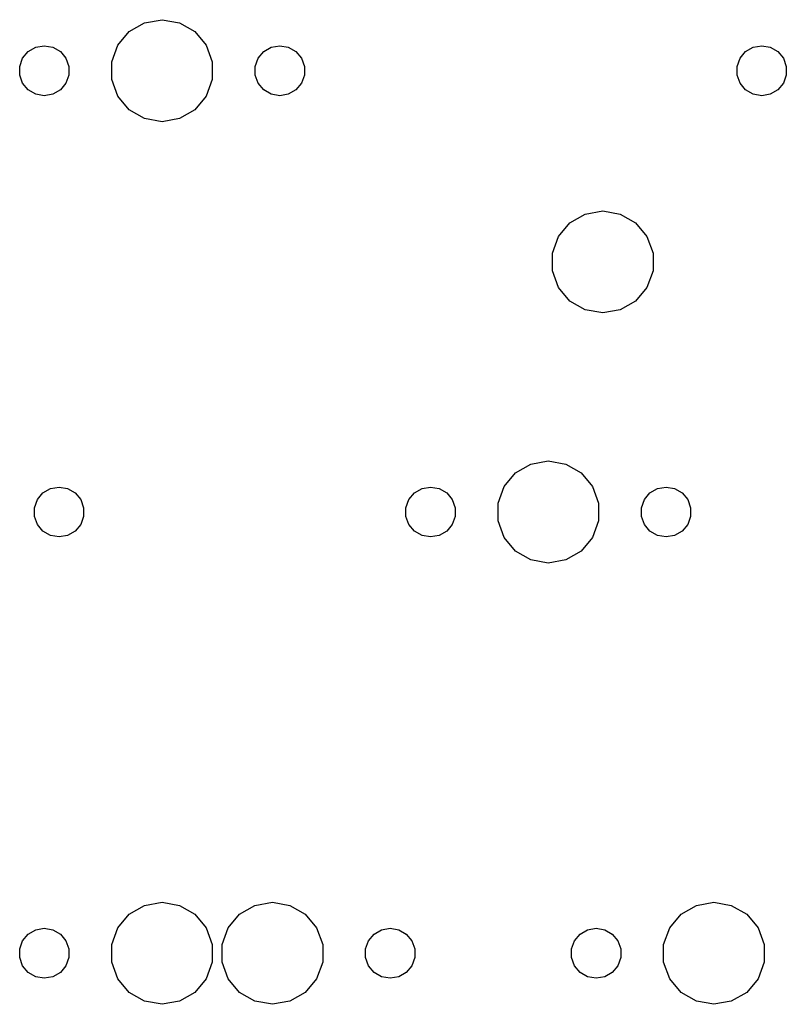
# Model space of a CAD drawing. Extents: x 50 to 349, y -142 to -48.
# Tile 7 of 10: x 275 to 308, y -136 to -93. Entities that reach past the tile are written whole.
import ezdxf

# ---------------------------------------------------------------- set-up
doc = ezdxf.new("R2010")
doc.units = 0
doc.header["$MEASUREMENT"] = 0
doc.layers.add('BLACK', color=7, linetype='CONTINUOUS')

msp = doc.modelspace()

# ---------------------------------------------------------------- linework, layer by layer
at = {"layer": 'Black'}
for p, q in [((280.234, -93.1805), (280.988, -93.0477)), ((280.988, -93.0477), (281.741, -93.1805)), ((279.572, -93.563), (280.234, -93.1805)), ((281.741, -93.1805), (282.403, -93.563)), ((279.08, -94.1489), (279.572, -93.563)), ((282.403, -93.563), (282.895, -94.1489)), ((275.214, -94.4234), (275.538, -94.236)), ((275.538, -94.236), (275.907, -94.1709)), ((275.907, -94.1709), (276.277, -94.236)), ((276.277, -94.236), (276.601, -94.4234)), ((278.819, -94.8676), (279.08, -94.1489)), ((282.895, -94.1489), (283.156, -94.8676)), ((285.374, -94.4234), (285.698, -94.236)), ((285.698, -94.236), (286.067, -94.1709)), ((286.067, -94.1709), (286.437, -94.236)), ((286.437, -94.236), (286.761, -94.4234)), ((306.17, -94.4234), (306.495, -94.236)), ((306.495, -94.236), (306.864, -94.1709)), ((306.864, -94.1709), (307.233, -94.236)), ((307.233, -94.236), (307.557, -94.4234)), ((274.845, -95.0626), (274.973, -94.7104)), ((274.973, -94.7104), (275.214, -94.4234)), ((276.601, -94.4234), (276.842, -94.7104)), ((276.842, -94.7104), (276.97, -95.0626)), ((285.005, -95.0626), (285.133, -94.7104)), ((285.133, -94.7104), (285.374, -94.4234)), ((286.761, -94.4234), (287.002, -94.7104)), ((287.002, -94.7104), (287.13, -95.0626)), ((305.801, -95.0626), (305.929, -94.7104)), ((305.929, -94.7104), (306.17, -94.4234)), ((307.557, -94.4234), (307.798, -94.7104)), ((307.798, -94.7104), (307.926, -95.0626)), ((274.845, -95.4374), (274.845, -95.0626)), ((276.97, -95.0626), (276.97, -95.4374)), ((278.819, -95.6324), (278.819, -94.8676)), ((283.156, -94.8676), (283.156, -95.6324)), ((285.005, -95.4374), (285.005, -95.0626)), ((287.13, -95.0626), (287.13, -95.4374)), ((305.801, -95.4374), (305.801, -95.0626)), ((307.926, -95.0626), (307.926, -95.4374)), ((274.973, -95.7896), (274.845, -95.4374)), ((276.97, -95.4374), (276.842, -95.7896)), ((279.08, -96.3511), (278.819, -95.6324)), ((283.156, -95.6324), (282.895, -96.3511)), ((285.133, -95.7896), (285.005, -95.4374)), ((287.13, -95.4374), (287.002, -95.7896)), ((305.929, -95.7896), (305.801, -95.4374)), ((307.926, -95.4374), (307.798, -95.7896)), ((275.214, -96.0766), (274.973, -95.7896)), ((276.842, -95.7896), (276.601, -96.0766)), ((285.374, -96.0766), (285.133, -95.7896)), ((287.002, -95.7896), (286.761, -96.0766)), ((306.17, -96.0766), (305.929, -95.7896)), ((307.798, -95.7896), (307.557, -96.0766)), ((275.538, -96.264), (275.214, -96.0766)), ((275.907, -96.3291), (275.538, -96.264)), ((276.277, -96.264), (275.907, -96.3291)), ((276.601, -96.0766), (276.277, -96.264)), ((279.572, -96.937), (279.08, -96.3511)), ((282.895, -96.3511), (282.403, -96.937)), ((285.698, -96.264), (285.374, -96.0766)), ((286.067, -96.3291), (285.698, -96.264)), ((286.437, -96.264), (286.067, -96.3291)), ((286.761, -96.0766), (286.437, -96.264)), ((306.495, -96.264), (306.17, -96.0766)), ((306.864, -96.3291), (306.495, -96.264)), ((307.233, -96.264), (306.864, -96.3291)), ((307.557, -96.0766), (307.233, -96.264)), ((280.234, -97.3195), (279.572, -96.937)), ((280.988, -97.4523), (280.234, -97.3195)), ((281.741, -97.3195), (280.988, -97.4523)), ((282.403, -96.937), (281.741, -97.3195)), ((298.59, -101.818), (299.253, -101.436)), ((299.253, -101.436), (300.006, -101.303)), ((300.006, -101.303), (300.759, -101.436)), ((300.759, -101.436), (301.421, -101.818)), ((298.099, -102.404), (298.59, -101.818)), ((301.421, -101.818), (301.913, -102.404)), ((297.837, -103.123), (298.099, -102.404)), ((301.913, -102.404), (302.175, -103.123)), ((297.837, -103.887), (297.837, -103.123)), ((302.175, -103.123), (302.175, -103.887)), ((298.099, -104.606), (297.837, -103.887)), ((302.175, -103.887), (301.913, -104.606)), ((298.59, -105.192), (298.099, -104.606)), ((301.913, -104.606), (301.421, -105.192)), ((299.253, -105.574), (298.59, -105.192)), ((301.421, -105.192), (300.759, -105.574)), ((300.006, -105.707), (299.253, -105.574)), ((300.759, -105.574), (300.006, -105.707)), ((296.903, -112.231), (297.656, -112.098)), ((297.656, -112.098), (298.409, -112.231)), ((295.749, -113.199), (296.241, -112.613)), ((296.241, -112.613), (296.903, -112.231)), ((298.409, -112.231), (299.072, -112.613)), ((299.072, -112.613), (299.563, -113.199)), ((275.608, -113.76), (275.849, -113.473)), ((275.849, -113.473), (276.173, -113.286)), ((276.173, -113.286), (276.542, -113.221)), ((276.542, -113.221), (276.912, -113.286)), ((276.912, -113.286), (277.236, -113.473)), ((277.236, -113.473), (277.477, -113.76)), ((291.642, -113.76), (291.883, -113.473)), ((291.883, -113.473), (292.207, -113.286)), ((292.207, -113.286), (292.576, -113.221)), ((292.576, -113.221), (292.945, -113.286)), ((292.945, -113.286), (293.27, -113.473)), ((293.27, -113.473), (293.511, -113.76)), ((295.487, -113.918), (295.749, -113.199)), ((299.563, -113.199), (299.825, -113.918)), ((301.802, -113.76), (302.043, -113.473)), ((302.043, -113.473), (302.367, -113.286)), ((302.367, -113.286), (302.736, -113.221)), ((302.736, -113.221), (303.105, -113.286)), ((303.105, -113.286), (303.43, -113.473)), ((303.43, -113.473), (303.671, -113.76)), ((275.48, -114.113), (275.608, -113.76)), ((277.477, -113.76), (277.605, -114.113)), ((291.514, -114.113), (291.642, -113.76)), ((293.511, -113.76), (293.639, -114.113)), ((301.674, -114.113), (301.802, -113.76)), ((303.671, -113.76), (303.799, -114.113)), ((275.48, -114.487), (275.48, -114.113)), ((277.605, -114.113), (277.605, -114.487)), ((291.514, -114.487), (291.514, -114.113)), ((293.639, -114.113), (293.639, -114.487)), ((295.487, -114.682), (295.487, -113.918)), ((299.825, -113.918), (299.825, -114.682)), ((301.674, -114.487), (301.674, -114.113)), ((303.799, -114.113), (303.799, -114.487)), ((275.608, -114.84), (275.48, -114.487)), ((277.605, -114.487), (277.477, -114.84)), ((291.642, -114.84), (291.514, -114.487)), ((293.639, -114.487), (293.511, -114.84)), ((295.749, -115.401), (295.487, -114.682)), ((299.825, -114.682), (299.563, -115.401)), ((301.802, -114.84), (301.674, -114.487)), ((303.799, -114.487), (303.671, -114.84)), ((275.849, -115.127), (275.608, -114.84)), ((276.173, -115.314), (275.849, -115.127)), ((277.236, -115.127), (276.912, -115.314)), ((277.477, -114.84), (277.236, -115.127)), ((291.883, -115.127), (291.642, -114.84)), ((292.207, -115.314), (291.883, -115.127)), ((293.27, -115.127), (292.945, -115.314)), ((293.511, -114.84), (293.27, -115.127)), ((302.043, -115.127), (301.802, -114.84)), ((302.367, -115.314), (302.043, -115.127)), ((303.43, -115.127), (303.105, -115.314)), ((303.671, -114.84), (303.43, -115.127)), ((276.542, -115.379), (276.173, -115.314)), ((276.912, -115.314), (276.542, -115.379)), ((292.576, -115.379), (292.207, -115.314)), ((292.945, -115.314), (292.576, -115.379)), ((296.241, -115.987), (295.749, -115.401)), ((299.563, -115.401), (299.072, -115.987)), ((302.736, -115.379), (302.367, -115.314)), ((303.105, -115.314), (302.736, -115.379)), ((296.903, -116.369), (296.241, -115.987)), ((299.072, -115.987), (298.409, -116.369)), ((297.656, -116.502), (296.903, -116.369)), ((298.409, -116.369), (297.656, -116.502)), ((279.572, -131.663), (280.234, -131.281)), ((280.234, -131.281), (280.988, -131.148)), ((280.988, -131.148), (281.741, -131.281)), ((281.741, -131.281), (282.403, -131.663)), ((284.334, -131.663), (284.997, -131.281)), ((284.997, -131.281), (285.75, -131.148)), ((285.75, -131.148), (286.503, -131.281)), ((286.503, -131.281), (287.166, -131.663)), ((303.384, -131.663), (304.047, -131.281)), ((304.047, -131.281), (304.8, -131.148)), ((304.8, -131.148), (305.553, -131.281)), ((305.553, -131.281), (306.216, -131.663)), ((279.08, -132.249), (279.572, -131.663)), ((282.403, -131.663), (282.895, -132.249)), ((283.843, -132.249), (284.334, -131.663)), ((287.166, -131.663), (287.657, -132.249)), ((302.893, -132.249), (303.384, -131.663)), ((306.216, -131.663), (306.707, -132.249)), ((274.973, -132.81), (275.214, -132.523)), ((275.214, -132.523), (275.538, -132.336)), ((275.538, -132.336), (275.907, -132.271)), ((275.907, -132.271), (276.277, -132.336)), ((276.277, -132.336), (276.601, -132.523)), ((276.601, -132.523), (276.842, -132.81)), ((278.819, -132.968), (279.08, -132.249)), ((282.895, -132.249), (283.156, -132.968)), ((283.581, -132.968), (283.843, -132.249)), ((287.657, -132.249), (287.919, -132.968)), ((289.895, -132.81), (290.136, -132.523)), ((290.136, -132.523), (290.461, -132.336)), ((290.461, -132.336), (290.83, -132.271)), ((290.83, -132.271), (291.199, -132.336)), ((291.199, -132.336), (291.524, -132.523)), ((291.524, -132.523), (291.765, -132.81)), ((298.785, -132.81), (299.026, -132.523)), ((299.026, -132.523), (299.351, -132.336)), ((299.351, -132.336), (299.72, -132.271)), ((299.72, -132.271), (300.089, -132.336)), ((300.089, -132.336), (300.414, -132.523)), ((300.414, -132.523), (300.655, -132.81)), ((302.631, -132.968), (302.893, -132.249)), ((306.707, -132.249), (306.969, -132.968)), ((274.845, -133.163), (274.973, -132.81)), ((276.842, -132.81), (276.97, -133.163)), ((278.819, -133.732), (278.819, -132.968)), ((283.156, -132.968), (283.156, -133.732)), ((283.581, -133.732), (283.581, -132.968)), ((287.919, -132.968), (287.919, -133.732)), ((289.767, -133.163), (289.895, -132.81)), ((291.765, -132.81), (291.893, -133.163)), ((298.657, -133.163), (298.785, -132.81)), ((300.655, -132.81), (300.783, -133.163)), ((302.631, -133.732), (302.631, -132.968)), ((306.969, -132.968), (306.969, -133.732)), ((274.845, -133.537), (274.845, -133.163)), ((276.97, -133.163), (276.97, -133.537)), ((289.767, -133.537), (289.767, -133.163)), ((291.893, -133.163), (291.893, -133.537)), ((298.657, -133.537), (298.657, -133.163)), ((300.783, -133.163), (300.783, -133.537)), ((274.973, -133.89), (274.845, -133.537)), ((276.97, -133.537), (276.842, -133.89)), ((279.08, -134.451), (278.819, -133.732)), ((283.156, -133.732), (282.895, -134.451)), ((283.843, -134.451), (283.581, -133.732)), ((287.919, -133.732), (287.657, -134.451)), ((289.895, -133.89), (289.767, -133.537)), ((291.893, -133.537), (291.765, -133.89)), ((298.785, -133.89), (298.657, -133.537)), ((300.783, -133.537), (300.655, -133.89)), ((302.893, -134.451), (302.631, -133.732)), ((306.969, -133.732), (306.707, -134.451)), ((275.214, -134.177), (274.973, -133.89)), ((275.538, -134.364), (275.214, -134.177)), ((276.601, -134.177), (276.277, -134.364)), ((276.842, -133.89), (276.601, -134.177)), ((290.136, -134.177), (289.895, -133.89)), ((290.461, -134.364), (290.136, -134.177)), ((291.524, -134.177), (291.199, -134.364)), ((291.765, -133.89), (291.524, -134.177)), ((299.026, -134.177), (298.785, -133.89)), ((299.351, -134.364), (299.026, -134.177)), ((300.414, -134.177), (300.089, -134.364)), ((300.655, -133.89), (300.414, -134.177)), ((275.907, -134.429), (275.538, -134.364)), ((276.277, -134.364), (275.907, -134.429)), ((279.572, -135.037), (279.08, -134.451)), ((282.895, -134.451), (282.403, -135.037)), ((284.334, -135.037), (283.843, -134.451)), ((287.657, -134.451), (287.166, -135.037)), ((290.83, -134.429), (290.461, -134.364)), ((291.199, -134.364), (290.83, -134.429)), ((299.72, -134.429), (299.351, -134.364)), ((300.089, -134.364), (299.72, -134.429)), ((303.384, -135.037), (302.893, -134.451)), ((306.707, -134.451), (306.216, -135.037)), ((280.234, -135.419), (279.572, -135.037)), ((282.403, -135.037), (281.741, -135.419)), ((284.997, -135.419), (284.334, -135.037)), ((287.166, -135.037), (286.503, -135.419)), ((304.047, -135.419), (303.384, -135.037)), ((306.216, -135.037), (305.553, -135.419)), ((280.988, -135.552), (280.234, -135.419)), ((281.741, -135.419), (280.988, -135.552)), ((285.75, -135.552), (284.997, -135.419)), ((286.503, -135.419), (285.75, -135.552)), ((304.8, -135.552), (304.047, -135.419)), ((305.553, -135.419), (304.8, -135.552))]:
    msp.add_line(p, q, dxfattribs=at)

doc.saveas('drawing.dxf')
